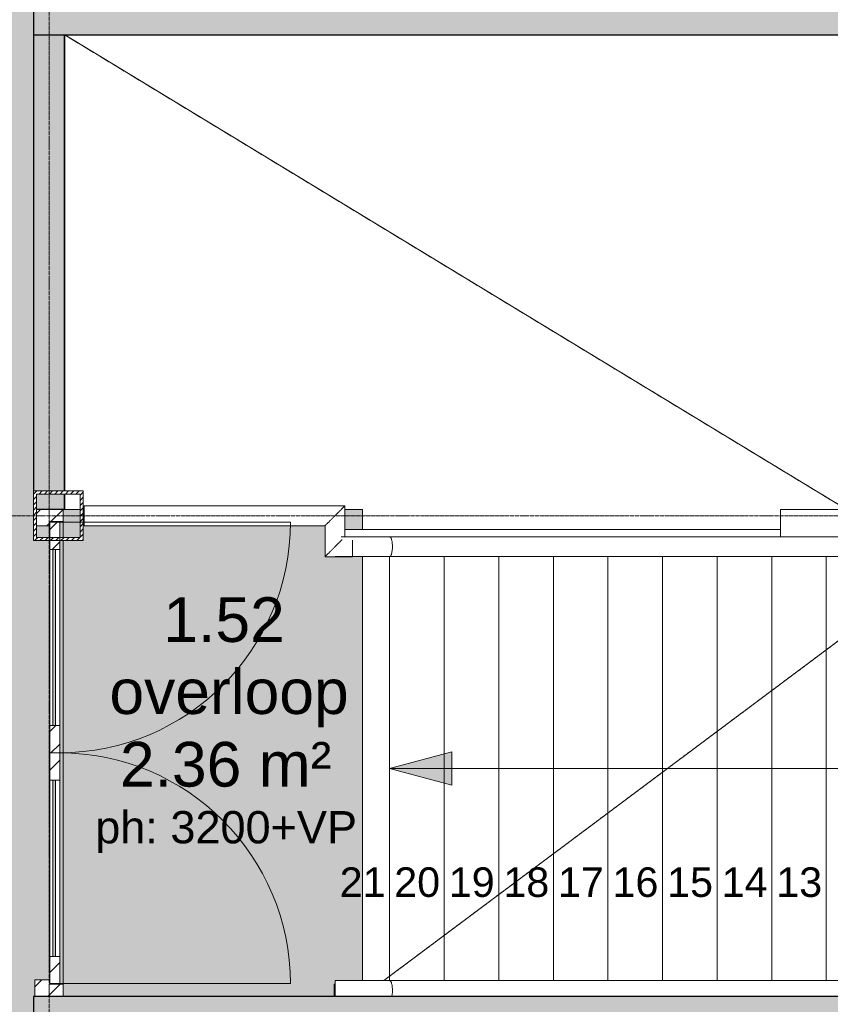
# Model space of a CAD drawing. Header units: millimetres. Extents: x -8912 to 113501, y 3237 to 48799.
# Tile 129 of 137: x 87696 to 90964, y 22131 to 26099. Entities that reach past the tile are written whole.
import ezdxf

# ---------------------------------------------------------------- set-up
doc = ezdxf.new("R2010")
doc.units = ezdxf.units.MM
for name, pattern in [('Hidden', [7.14375, 4.7625, -2.38125]), ('THO_hhidden', [2.5, 1.5, -1]), ('THO_stramienlijn', [20, 17, -1.5, 0, -1.5])]:
    doc.linetypes.add(name, pattern=pattern)
for name, color, linetype, lineweight in [('A-ANNO-DIMS', 7, 'Continuous', 13), ('A-ANNO-DIMS-100', 7, 'Continuous', 13), ('A-AREA-IDEN', 7, 'Continuous', 13), ('A-AREA-PATT', 7, 'Continuous', 13), ('A-DETL-GENF', 7, 'Continuous', 13), ('A-DOOR', 7, 'Continuous', 13), ('A-FLOR', 7, 'Continuous', 18), ('A-FLOR-HRAL', 7, 'Continuous', 13), ('A-GENM', 7, 'Continuous', 13), ('A-WALL', 7, 'Continuous', 25), ('A-WALL-PATT', 7, 'Continuous', 25), ('I-WALL', 7, 'Continuous', 18), ('S-COLS', 7, 'Continuous', 13), ('S-GRID', 7, 'Continuous', 13), ('S-STRS', 7, 'Continuous', 13), ('S-STRS-ANNO', 7, 'Continuous', 13)]:
    doc.layers.add(name, color=color, linetype=linetype, lineweight=lineweight)
doc.layers.add('A-DETL', color=7, linetype='Continuous', lineweight=13, true_color=0x00a600)
doc.layers.add('A-DETL-MBND', color=9, linetype='Continuous', lineweight=13, true_color=0x808080)
doc.styles.add('Arial', font='arial.ttf', dxfattribs={"height": 119.0625})
doc.styles.add('Arial_2', font='arial.ttf', dxfattribs={"height": 180})
doc.styles.add('Arial_5', font='arial.ttf', dxfattribs={"height": 130})
doc.dimstyles.new('THO_18_-_transparant_blue', dxfattribs={"dimscale": 304.8, "dimtxt": 0.602515, "dimasz": 1.312336, "dimexe": 0.656168, "dimexo": 0.0625, "dimgap": 0.147638, "dimtad": 1, "dimdec": 3, "dimlfac": 304.8, "dimrnd": 0.001, "dimdsep": 46, "dimtxsty": 'Arial_2', "dimblk1": 'DOTSMALL', "dimblk2": 'DOTSMALL', "dimsah": 1, "dimcen": 0.09, "dimdle": 0.656168, "dimadec": 1, "dimazin": 0, "dimtfac": 1, "dimtdec": 4, "dimtix": 1, "dimtmove": 0, "dimatfit": 3, "dimfxl": 0.002153, "dimfxlon": 1, "dimtvp": 1, "dimtolj": 1, "dimtzin": 0, "dimarcsym": 2})
pattern_1 = [(315, (-23144.5, 63756.636), (45.254834, 45.254834), [])]

# ---------------------------------------------------------------- blocks, each defined once
blk = doc.blocks.new('NLRS_32_DO_WPB_binnen deurkozijn hout_gen_tho - dubbele deur met glas-2297752-01 1e verdieping _plotview_')
at = {"layer": 'A-DOOR'}
h = blk.add_hatch(dxfattribs=at)
h.set_pattern_fill('FP_154', color=256, style=0, pattern_type=2)
h.set_pattern_definition(pattern_1)
h.paths.add_polyline_path([(-982, 0), (-932, 0), (-932, 54), (-915, 54), (-915, 114), (-982, 114)])
at = {"layer": 'A-GENM'}
h = blk.add_hatch(dxfattribs=at)
h.set_pattern_fill('FP_154', color=256, style=0, pattern_type=2)
h.set_pattern_definition(pattern_1)
h.paths.add_polyline_path([(915, 107), (915, 54), (932, 54), (932, 0), (982, 0), (982, 107), (917, 107)])
at = {"layer": 'A-DOOR'}
for p, q in [((-982, 114), (-915, 114)), ((-915, 114), (-915, 54)), ((915, 107), (915, 54)), ((-932, 54), (-932, 0)), ((-930, 54), (-932, 54)), ((930.4, 54), (932, 54)), ((932, 54), (932, 0)), ((-932, 0), (-982, 0)), ((932, 0), (982, 0))]:
    blk.add_line(p, q, dxfattribs=at)
blk = doc.blocks.new('NLRS_32_DO_UN_deur_gen_tho - deur met glasvlak_ linksdraaiend-2297763-01 1e verdieping _plotview_')
at = {"layer": 'A-GENM'}
h = blk.add_hatch(dxfattribs=at)
h.set_pattern_fill('FP_155', color=256, style=0, pattern_type=2)
h.set_pattern_definition([(315, (-23609.5, 63742.636), (45.254834, 45.254834), [])])
h.paths.add_polyline_path([(-465, 40), (-465, 0), (-355, 0), (-355, 40)])
h.paths.add_polyline_path([(355, 40), (355, 0), (390.5, 0), (390.5, 40)])
h.paths.add_polyline_path([(403, 17.5), (403, 0), (465, 0), (465, 40), (403, 40)])
at = {"layer": 'A-DETL-GENF'}
for p, q in [((-465, 40), (465, 40)), ((-465, 40), (-465, 0)), ((465, 40), (465, 0)), ((-465, 0), (465, 0)), ((465, 0), (465, -930))]:
    blk.add_line(p, q, dxfattribs=at)
blk.add_arc((465, 0), 930, 180, 270, dxfattribs=at)
at = {"layer": 'A-GENM', "lineweight": 18}
for p, q in [((-355, 40), (-465, 40)), ((-465, 40), (-465, 0)), ((-355, 0), (-355, 40)), ((390.5, 40), (355, 40)), ((355, 40), (355, 0)), ((465, 40), (403, 40)), ((465, 0), (465, 40)), ((-465, 0), (-355, 0)), ((355, 0), (390.5, 0)), ((403, 0), (465, 0))]:
    blk.add_line(p, q, dxfattribs=at)
at = {"layer": 'A-GENM'}
for p, q in [((-355, 40), (355, 40)), ((-197.9, 40), (-355, 40)), ((-355, 40), (224, 40)), ((-355, 0), (355, 0)), ((-197.9, 0), (-355, 0)), ((-355, 0), (224, 0))]:
    blk.add_line(p, q, dxfattribs=at)
blk = doc.blocks.new('NLRS_32_DO_UN_deur_gen_tho - deur met glasvlak_ rechtsdraaiend-2297769-01 1e verdieping _plotview_')
at = {"layer": 'A-GENM'}
h = blk.add_hatch(dxfattribs=at)
h.set_pattern_fill('FP_156', color=256, style=0, pattern_type=2)
h.set_pattern_definition([(315, (-22679.5, 63742.636), (45.254834, 45.254834), [])])
h.paths.add_polyline_path([(-465, 0), (-355, 0), (-355, 40), (-465, 40)])
h.paths.add_polyline_path([(355, 0), (465, 0), (465, 40), (355, 40)])
at = {"layer": 'A-DETL-GENF'}
for p, q in [((-465, 40), (465, 40)), ((-465, 40), (-465, 0)), ((465, 40), (465, 0)), ((-465, 0), (465, 0)), ((-465, 0), (-465, -930))]:
    blk.add_line(p, q, dxfattribs=at)
blk.add_arc((-465, 0), 930, 270, 0, dxfattribs=at)
at = {"layer": 'A-GENM', "lineweight": 18}
for p, q in [((-355, 40), (-465, 40)), ((-465, 40), (-465, 0)), ((-355, 0), (-355, 40)), ((465, 40), (355, 40)), ((355, 40), (355, 0)), ((465, 0), (465, 40)), ((-465, 0), (-355, 0)), ((355, 0), (465, 0))]:
    blk.add_line(p, q, dxfattribs=at)
at = {"layer": 'A-GENM'}
for p, q in [((-355, 40), (355, 40)), ((355, 40), (-224, 40)), ((355, 40), (-224, 40)), ((197.9, 40), (355, 40)), ((197.9, 40), (355, 40)), ((355, 0), (-355, 0)), ((355, 0), (-224, 0)), ((197.9, 0), (355, 0))]:
    blk.add_line(p, q, dxfattribs=at)
blk = doc.blocks.new('NLRS_32_DO_UN_glasvlakvulling_gen_tho - enkelglas-2297768-01 1e verdieping _plotview_')
at = {"layer": 'A-GENM', "true_color": 0xd7e6e6}
blk.add_hatch(color=254, dxfattribs=at).paths.add_polyline_path([(-355, 31), (355, 31), (355, 41), (-355, 41)])
at = {"layer": 'A-GENM', "lineweight": 18}
for p, q in [((355, 41), (-355, 41)), ((-355, 41), (-355, 31)), ((355, 31), (355, 41)), ((-355, 31), (355, 31))]:
    blk.add_line(p, q, dxfattribs=at)
blk = doc.blocks.new('NLRS_28_SCO_UN_koker_gen_bcb - K200_200_12_5-V181-01 1e verdieping _plotview_')
at = {"layer": 'S-COLS'}
h = blk.add_hatch(dxfattribs=at)
h.set_pattern_fill('FP_178', color=256, style=0, pattern_type=2)
h.set_pattern_definition([(315, (-24100, 63737.136), (21.213203, 21.213203), []), (315, (-24079, 63737.136), (21.213203, 21.213203), [])])
h.paths.add_polyline_path([(-100, -100), (100, -100), (100, 100), (-100, 100)])
h.paths.add_polyline_path([(-87.5, -87.5), (-87.5, 87.5), (87.5, 87.5), (87.5, -87.5), (-25.1, -87.5)])
at = {"layer": 'S-COLS', "lineweight": 18}
for p, q in [((100, 100), (-100, 100)), ((-100, 100), (-100, -100)), ((-87.5, -87.5), (-87.5, 87.5)), ((-87.5, 87.5), (87.5, 87.5)), ((87.5, 87.5), (87.5, -87.5)), ((100, -100), (100, 100)), ((-100, -100), (100, -100)), ((87.5, -87.5), (-87.5, -87.5))]:
    blk.add_line(p, q, dxfattribs=at)
blk = doc.blocks.new('Railing - 50x12mm-2354396-01 1e verdieping _plotview_')
at = {"layer": 'A-FLOR-HRAL'}
for p, q in [((-25, -6), (-25, -2)), ((-25, -6), (25, -6)), ((25, -2), (25, -6))]:
    blk.add_line(p, q, dxfattribs=at)
blk = doc.blocks.new('Railing - Railing-2373478-01 1e verdieping _plotview_')
at = {"extrusion": (0, 0, -1), "zscale": -1, "rotation": 89.9999999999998}
blk.add_blockref('Railing - 50x12mm-2354396-01 1e verdieping _plotview_', (-64854.76841, 22187.9), dxfattribs=at)
blk = doc.blocks.new('Top Rail Type - Top Rail_Internal_-2373492-01 1e verdieping _plotview_')
at = {"layer": 'A-FLOR-HRAL'}
for p, q in [((65072.8, 22227.3), (64852.8, 22227.3)), ((67272.8, 22227.3), (65072.8, 22227.3))]:
    blk.add_line(p, q, dxfattribs=at)
at = {"layer": 'A-FLOR-HRAL', "flags": 128}
for points in [[(64852.8, 22187.3), (64852.8, 22196.2), (64852.8, 22204.6), (64852.8, 22212.2), (64852.8, 22218.6), (64852.8, 22223.3), (64852.8, 22226.3), (64852.8, 22227.3)], [(64852.8, 22162.5), (64852.8, 22169.9), (64852.8, 22178.4), (64852.8, 22187.3)]]:
    blk.add_lwpolyline(points, dxfattribs=at)
at = {"layer": 'A-FLOR-HRAL'}
for points, knots in [([(65072.8, 22227.3), (65073.6, 22227.3), (65075.3, 22226.6), (65077.7, 22223.6), (65079.8, 22218.8), (65081.9, 22211.4), (65083.5, 22200.8), (65083.9, 22191.8), (65083.9, 22187.3)], [0, 0, 0, 0, 0.142857, 0.285714, 0.428571, 0.571429, 0.785714, 1, 1, 1, 1]), ([(65083.9, 22187.3), (65083.9, 22181.3), (65083.4, 22172.4), (65082, 22164.8), (65081.5, 22162.5)], [0, 0, 0, 0, 0.2857143, 0.4257681, 0.4257681, 0.4257681, 0.4257681])]:
    blk.add_open_spline(points, degree=3, knots=knots, dxfattribs=at)
blk = doc.blocks.new('Top Rail Type - Top Rail_Internal_-V204-01 1e verdieping _plotview_')
at = {"layer": 'A-FLOR-HRAL'}
for p, q in [((65072.8, 22227.3), (64852.8, 22227.3)), ((67492.8, 22227.3), (65072.8, 22227.3))]:
    blk.add_line(p, q, dxfattribs=at)
blk = doc.blocks.new('Top Rail Type - Top Rail_Internal_-2373506-01 1e verdieping _plotview_')
at = {"layer": 'A-FLOR-HRAL'}
for p, q in [((65072.8, 24015.2), (64876.9, 24015.2)), ((67272.8, 24015.2), (65072.8, 24015.2)), ((64852.8, 23935.2), (65072.8, 23935.2)), ((65072.8, 23935.2), (67272.8, 23935.2))]:
    blk.add_line(p, q, dxfattribs=at)
for points, knots in [([(65072.8, 24015.2), (65073.6, 24015.2), (65075.3, 24014.5), (65077.7, 24011.6), (65079.8, 24006.7), (65081.9, 23999.3), (65083.5, 23988.7), (65083.9, 23979.7), (65083.9, 23975.2)], [0, 0, 0, 0, 0.142857, 0.285714, 0.428571, 0.571429, 0.785714, 1, 1, 1, 1]), ([(65083.9, 23975.2), (65083.9, 23969.2), (65083.2, 23957.3), (65080.6, 23945.9), (65078.5, 23940.7), (65077.3, 23938.7), (65075.6, 23936.2), (65074, 23935.2), (65072.8, 23935.2)], [0, 0, 0, 0, 0.285714, 0.571429, 0.678571, 0.732143, 0.785714, 1, 1, 1, 1])]:
    blk.add_open_spline(points, degree=3, knots=knots, dxfattribs=at)
blk = doc.blocks.new('Top Rail Type - Top Rail_Internal_-V205-01 1e verdieping _plotview_')
at = {"layer": 'A-FLOR-HRAL'}
for p, q in [((65072.8, 24015.2), (64892.2, 24015.2)), ((67492.8, 24015.2), (65072.8, 24015.2)), ((65072.8, 23935.2), (64922.8, 23935.2)), ((67492.8, 23935.2), (65072.8, 23935.2))]:
    blk.add_line(p, q, dxfattribs=at)
blk = doc.blocks.new('NLRS_33_GM_WPB_vloeropening schacht rechthoek met ronding_gen_tho - 5024x3875-V206-01 1e verdieping _plotview_')
at = {"layer": 'A-GENM', "linetype": 'THO_hhidden'}
for p, q in [((0, 0), (3875, 6387)), ((1962.5, 6387), (2025, 6387)), ((2037.5, 6387), (3875, 6387)), ((64.8, 5100.3), (3875, 0))]:
    blk.add_line(p, q, dxfattribs=at)
at = {"layer": 'A-GENM'}
for p, q in [((0, 0), (3875, 6387)), ((1962.5, 6387), (2025, 6387)), ((2037.5, 6387), (3875, 6387)), ((3875, 0), (64.8, 5100.3))]:
    blk.add_line(p, q, dxfattribs=at)
blk = doc.blocks.new('Railing - 50x12mm-V216-01 1e verdieping _plotview_')
at = {"layer": 'A-FLOR-HRAL'}
for p, q in [((-25, 2), (-25, 6)), ((25, 6), (25, 2))]:
    blk.add_line(p, q, dxfattribs=at)
blk = doc.blocks.new('Railing - Railing-2414592-01 1e verdieping _plotview_')
at = {"rotation": 90}
blk.add_blockref('Railing - 50x12mm-V216-01 1e verdieping _plotview_', (63843.135701, 24100), dxfattribs=at)
blk = doc.blocks.new('Top Rail Type - Top Rail_Internal_-2414595-01 1e verdieping _plotview_')
at = {"layer": 'A-FLOR-HRAL'}
for p, q in [((64892.2, 24139.4), (63841.1, 24139.4)), ((64892.2, 24014.6), (64892.2, 24139.4)), ((63841.1, 24059.4), (64812.2, 24059.4)), ((64812.2, 24059.4), (64812.2, 23934.6)), ((64922.8, 24014.6), (64892.2, 24014.6)), ((64812.2, 23934.6), (64922.8, 23934.6))]:
    blk.add_line(p, q, dxfattribs=at)
at = {"layer": 'A-FLOR-HRAL', "flags": 128}
for points in [[(63841.1, 24059.4), (63841.1, 24060.3), (63841.1, 24062.8), (63841.1, 24067), (63841.1, 24072.6), (63841.1, 24079.4), (63841.1, 24087), (63841.1, 24095.2), (63841.1, 24103.6), (63841.1, 24111.8), (63841.1, 24119.4), (63841.1, 24126.2), (63841.1, 24131.8), (63841.1, 24135.9), (63841.1, 24138.5), (63841.1, 24139.4)], [(64922.8, 24001.4), (64922.8, 23994.6), (64922.8, 23987), (64922.8, 23978.8), (64922.8, 23970.4), (64922.8, 23962.2), (64922.8, 23954.6), (64922.8, 23947.8), (64922.8, 23942.2), (64922.8, 23938.1), (64922.8, 23935.5), (64922.8, 23934.6)]]:
    blk.add_lwpolyline(points, dxfattribs=at)
at = {"layer": 'A-FLOR-HRAL'}
for points, knots in [([(64812.2, 24059.4), (64812.2, 24059.4), (64812.7, 24060), (64815.4, 24062.6), (64818.9, 24066.1), (64822.4, 24069.6), (64825.3, 24072.6), (64828.6, 24075.8), (64832.1, 24079.4), (64835.9, 24083.1), (64839.8, 24087), (64843.8, 24091.1), (64848, 24095.2), (64852.2, 24099.4), (64856.3, 24103.6), (64860.5, 24107.7), (64864.5, 24111.8), (64868.5, 24115.7), (64872.2, 24119.4), (64875.7, 24122.9), (64879, 24126.2), (64881.9, 24129.2), (64885.5, 24132.7), (64889, 24136.2), (64891.6, 24138.8), (64892.2, 24139.4), (64892.2, 24139.4)], [0, 0, 0, 0, 0.066667, 0.133333, 0.2, 0.233333, 0.266667, 0.3, 0.333333, 0.366667, 0.4, 0.433333, 0.466667, 0.5, 0.533333, 0.566667, 0.6, 0.633333, 0.666667, 0.7, 0.733333, 0.766667, 0.8, 0.866667, 0.933333, 1, 1, 1, 1]), ([(64877.2, 23999.6), (64877.8, 24000.2), (64879.1, 24001.5), (64880.3, 24002.8), (64881, 24003.4)], [0.71532433, 0.71532433, 0.71532433, 0.71532433, 0.73333333, 0.75625822, 0.75625822, 0.75625822, 0.75625822]), ([(64812.2, 23934.6), (64812.2, 23934.6), (64812.7, 23935.2), (64815.3, 23937.8), (64818.9, 23941.3), (64822.4, 23944.8), (64825.3, 23947.8), (64828.6, 23951), (64832.1, 23954.6), (64835.9, 23958.3), (64839.8, 23962.2), (64843.8, 23966.3), (64848, 23970.4), (64852.2, 23974.6), (64856.3, 23978.8), (64860.5, 23982.9), (64864.5, 23987), (64868.5, 23990.9), (64872.2, 23994.6), (64875, 23997.5), (64876.6, 23999), (64877, 23999.5)], [0, 0, 0, 0, 0.0666667, 0.1333333, 0.2, 0.2333333, 0.2666667, 0.3, 0.3333333, 0.3666667, 0.4, 0.4333333, 0.4666667, 0.5, 0.5333333, 0.5666667, 0.6, 0.6333333, 0.6666667, 0.7, 0.7134478, 0.7134478, 0.7134478, 0.7134478])]:
    blk.add_open_spline(points, degree=3, knots=knots, dxfattribs=at)
blk = doc.blocks.new('Top Rail Type - Top Rail_Internal_-V217-01 1e verdieping _plotview_')
at = {"layer": 'A-FLOR-HRAL'}
for p, q in [((63841.1, 24139.4), (64892.2, 24139.4)), ((64892.2, 24139.4), (64892.2, 24014.6)), ((63841.1, 24059.4), (64812.2, 24059.4)), ((64812.2, 24059.4), (64812.2, 23934.6)), ((64812.2, 23934.6), (64922.8, 23934.6))]:
    blk.add_line(p, q, dxfattribs=at)
blk = doc.blocks.new('DIMBLOCK71-01 1e verdieping _plotview_')
at = {"layer": 'A-ANNO-DIMS-100', "true_color": 0x0000ff}
h = blk.add_hatch(color=5, dxfattribs=at)
edge = h.paths.add_edge_path()
edge.add_arc((88894, 39010.4), 50, 0, 360)
h = blk.add_hatch(color=5, dxfattribs=at)
edge = h.paths.add_edge_path()
edge.add_arc((93631.3, 35623.9), 50, 0, 360)
at = {"layer": 'A-ANNO-DIMS-100', "color": 5, "true_color": 0x0000ff}
for p, q in [((88894, 39010.4), (88979.8, 39191.1)), ((88894, 39010.4), (88808.2, 38829.8)), ((93631.3, 35623.9), (93774.5, 35763.5)), ((93631.3, 35623.9), (93488.1, 35484.3)), ((93631.3, 35623.9), (93631.3, 35623.9))]:
    blk.add_line(p, q, dxfattribs=at)
for centre in [(88894, 39010.4), (93631.3, 35623.9)]:
    blk.add_circle(centre, 50, dxfattribs=at)
for start, end in [(43.58575, 65.29425), (44.28, 64.60001)]:
    blk.add_arc((81814, 24100), 16506, start, end, dxfattribs=at)
at = {"layer": 'A-ANNO-DIMS-100', "color": 0, "insert": (91336.2, 37925.3), "char_height": 180, "width": 705.203, "attachment_point": 1, "rotation": 324.44, "line_spacing_factor": 0.941778, "style": 'Arial_2'}
blk.add_mtext('20.3°', dxfattribs=at)
blk = doc.blocks.new('_DotSmall')
at = {"color": 0, "linetype": 'ByBlock', "const_width": 0.5}
blk.add_lwpolyline([(-0.0625, 0, 1), (0.0625, 0, 1)], format="xyb", close=True, dxfattribs=at)
blk = doc.blocks.new('DIMBLOCK72-01 1e verdieping _plotview_')
at = {"layer": 'A-ANNO-DIMS-100', "true_color": 0x0000ff}
h = blk.add_hatch(color=5, dxfattribs=at)
edge = h.paths.add_edge_path()
edge.add_arc((93622.2, 35615.1), 50, 0, 360)
h = blk.add_hatch(color=5, dxfattribs=at)
edge = h.paths.add_edge_path()
edge.add_arc((96886.1, 30797.9), 50, 0, 360)
at = {"layer": 'A-ANNO-DIMS-100', "color": 5, "true_color": 0x0000ff}
for p, q in [((93622.2, 35615.1), (93765.4, 35754.7)), ((93622.2, 35615.1), (93479, 35475.4)), ((96886.1, 30797.9), (97068.9, 30879.1)), ((96886.1, 30797.9), (96703.3, 30716.7)), ((96886.1, 30797.9), (96886.1, 30797.9))]:
    blk.add_line(p, q, dxfattribs=at)
for centre in [(93622.2, 35615.1), (96886.1, 30797.9)]:
    blk.add_circle(centre, 50, dxfattribs=at)
for start, end in [(23.26524, 44.97477), (23.96001, 44.28)]:
    blk.add_arc((81814, 24100), 16493.3, start, end, dxfattribs=at)
at = {"layer": 'A-ANNO-DIMS-100', "color": 0, "insert": (95534.2, 33751.1), "char_height": 180, "width": 705.203, "attachment_point": 1, "rotation": 304.12, "line_spacing_factor": 0.941778, "style": 'Arial_2'}
blk.add_mtext('20.3°', dxfattribs=at)
blk = doc.blocks.new('DIMBLOCK73-01 1e verdieping _plotview_')
at = {"layer": 'A-ANNO-DIMS-100', "true_color": 0x0000ff}
h = blk.add_hatch(color=5, dxfattribs=at)
edge = h.paths.add_edge_path()
edge.add_arc((96882.7, 30796.4), 50, 0, 360)
h = blk.add_hatch(color=5, dxfattribs=at)
edge = h.paths.add_edge_path()
edge.add_arc((98303.6, 24100), 50, 0, 360)
at = {"layer": 'A-ANNO-DIMS-100', "color": 5, "true_color": 0x0000ff}
for p, q in [((96882.7, 30796.4), (97065.5, 30877.6)), ((96882.7, 30796.4), (96699.9, 30715.2)), ((98303.6, 24100), (98103.6, 24100)), ((98303.6, 24100), (98303.6, 24100)), ((98303.6, 24100), (98503.6, 24100))]:
    blk.add_line(p, q, dxfattribs=at)
for centre in [(96882.7, 30796.4), (98303.6, 24100)]:
    blk.add_circle(centre, 50, dxfattribs=at)
for start, end in [(359.30507, 24.65494), (360, 23.96001)]:
    blk.add_arc((81814, 24100), 16489.6, start, end, dxfattribs=at)
at = {"layer": 'A-ANNO-DIMS-100', "color": 0, "insert": (98156.1, 27868), "char_height": 180, "width": 705.203, "attachment_point": 1, "rotation": 281.98, "line_spacing_factor": 0.941778, "style": 'Arial_2'}
blk.add_mtext('24.0°', dxfattribs=at)
blk = doc.blocks.new('DIMBLOCK74-01 1e verdieping _plotview_')
at = {"layer": 'A-ANNO-DIMS-100', "true_color": 0x0000ff}
h = blk.add_hatch(color=5, dxfattribs=at)
edge = h.paths.add_edge_path()
edge.add_arc((98302.7, 24100), 50, 0, 360)
h = blk.add_hatch(color=5, dxfattribs=at)
edge = h.paths.add_edge_path()
edge.add_arc((96881.8, 17404), 50, 0, 360)
at = {"layer": 'A-ANNO-DIMS-100', "color": 5, "true_color": 0x0000ff}
for p, q in [((98302.7, 24100), (98102.7, 24100)), ((98302.7, 24100), (98502.7, 24100)), ((96881.8, 17404), (96699.1, 17485.2)), ((96881.8, 17404), (96881.8, 17404)), ((96881.8, 17404), (97064.6, 17322.8))]:
    blk.add_line(p, q, dxfattribs=at)
for centre in [(98302.7, 24100), (96881.8, 17404)]:
    blk.add_circle(centre, 50, dxfattribs=at)
for start, end in [(335.34503, 0.69497), (336.04, 0)]:
    blk.add_arc((81814, 24100), 16488.7, start, end, dxfattribs=at)
at = {"layer": 'A-ANNO-DIMS-100', "color": 0, "insert": (97610, 20447.9), "char_height": 180, "width": 705.203, "attachment_point": 1, "rotation": 78.02, "line_spacing_factor": 0.941778, "style": 'Arial_2'}
blk.add_mtext('24.0°', dxfattribs=at)
blk = doc.blocks.new('DIMBLOCK75-01 1e verdieping _plotview_')
at = {"layer": 'A-ANNO-DIMS-100', "true_color": 0x0000ff}
h = blk.add_hatch(color=5, dxfattribs=at)
edge = h.paths.add_edge_path()
edge.add_arc((96882.4, 17403.7), 50, 0, 360)
h = blk.add_hatch(color=5, dxfattribs=at)
edge = h.paths.add_edge_path()
edge.add_arc((93619.3, 12587.8), 50, 0, 360)
at = {"layer": 'A-ANNO-DIMS-100', "color": 5, "true_color": 0x0000ff}
for p, q in [((96882.4, 17403.7), (96699.6, 17485)), ((96882.4, 17403.7), (97065.1, 17322.5)), ((93619.3, 12587.8), (93476.1, 12727.4)), ((93619.3, 12587.8), (93619.3, 12587.8)), ((93619.3, 12587.8), (93762.5, 12448.2))]:
    blk.add_line(p, q, dxfattribs=at)
for centre in [(96882.4, 17403.7), (93619.3, 12587.8)]:
    blk.add_circle(centre, 50, dxfattribs=at)
for start, end in [(315.02505, 336.73495), (315.72, 336.04)]:
    blk.add_arc((81814, 24100), 16489.2, start, end, dxfattribs=at)
at = {"layer": 'A-ANNO-DIMS-100', "color": 0, "insert": (95069.4, 14763.8), "char_height": 180, "width": 705.203, "attachment_point": 1, "rotation": 55.88, "line_spacing_factor": 0.941778, "style": 'Arial_2'}
blk.add_mtext('20.3°', dxfattribs=at)
blk = doc.blocks.new('DIMBLOCK76-01 1e verdieping _plotview_')
at = {"layer": 'A-ANNO-DIMS-100', "true_color": 0x0000ff}
h = blk.add_hatch(color=5, dxfattribs=at)
edge = h.paths.add_edge_path()
edge.add_arc((93619.8, 12587.3), 50, 0, 360)
h = blk.add_hatch(color=5, dxfattribs=at)
edge = h.paths.add_edge_path()
edge.add_arc((88887.1, 9204.1), 50, 0, 360)
at = {"layer": 'A-ANNO-DIMS-100', "color": 5, "true_color": 0x0000ff}
for p, q in [((93619.8, 12587.3), (93476.6, 12726.9)), ((93619.8, 12587.3), (93763, 12447.7)), ((88887.1, 9204.1), (88801.4, 9384.7)), ((88887.1, 9204.1), (88887.1, 9204.1)), ((88887.1, 9204.1), (88972.9, 9023.4))]:
    blk.add_line(p, q, dxfattribs=at)
for centre in [(93619.8, 12587.3), (88887.1, 9204.1)]:
    blk.add_circle(centre, 50, dxfattribs=at)
for start, end in [(294.70508, 316.41492), (295.4, 315.72)]:
    blk.add_arc((81814, 24100), 16489.9, start, end, dxfattribs=at)
at = {"layer": 'A-ANNO-DIMS-100', "color": 0, "insert": (91002.7, 10741.2), "char_height": 180, "width": 705.203, "attachment_point": 1, "rotation": 35.56, "line_spacing_factor": 0.941778, "style": 'Arial_2'}
blk.add_mtext('20.3°', dxfattribs=at)
blk = doc.blocks.new('DIMBLOCK77-01 1e verdieping _plotview_')
at = {"layer": 'A-ANNO-DIMS-100', "true_color": 0x0000ff}
h = blk.add_hatch(color=5, dxfattribs=at)
edge = h.paths.add_edge_path()
edge.add_arc((88886.9, 9204.5), 50, 0, 360)
h = blk.add_hatch(color=5, dxfattribs=at)
edge = h.paths.add_edge_path()
edge.add_arc((81814, 7610.6), 50, 0, 360)
at = {"layer": 'A-ANNO-DIMS-100', "color": 5, "true_color": 0x0000ff}
for p, q in [((88886.9, 9204.5), (88801.1, 9385.2)), ((88886.9, 9204.5), (88972.7, 9023.8)), ((81814, 7610.6), (81814, 7810.6)), ((81814, 7610.6), (81814, 7610.6)), ((81814, 7610.6), (81814, 7410.6))]:
    blk.add_line(p, q, dxfattribs=at)
for centre in [(88886.9, 9204.5), (81814, 7610.6)]:
    blk.add_circle(centre, 50, dxfattribs=at)
for start, end in [(269.30506, 296.09494), (270, 295.4)]:
    blk.add_arc((81814, 24100), 16489.4, start, end, dxfattribs=at)
at = {"layer": 'A-ANNO-DIMS-100', "color": 0, "insert": (85091.3, 8221.3), "char_height": 180, "width": 705.203, "attachment_point": 1, "rotation": 12.7, "line_spacing_factor": 0.941778, "style": 'Arial_2'}
blk.add_mtext('25.4°', dxfattribs=at)
blk = doc.blocks.new('DIMBLOCK78-01 1e verdieping _plotview_')
at = {"layer": 'A-ANNO-DIMS-100', "true_color": 0x0000ff}
h = blk.add_hatch(color=5, dxfattribs=at)
edge = h.paths.add_edge_path()
edge.add_arc((81814, 40607.8), 50, 0, 360)
h = blk.add_hatch(color=5, dxfattribs=at)
edge = h.paths.add_edge_path()
edge.add_arc((88894.8, 39012.1), 50, 0, 360)
at = {"layer": 'A-ANNO-DIMS-100', "color": 5, "true_color": 0x0000ff}
for p, q in [((81814, 40607.8), (81814, 40807.8)), ((81814, 40607.8), (81814, 40407.8)), ((88894.8, 39012.1), (88980.6, 39192.7)), ((88894.8, 39012.1), (88809, 38831.4)), ((88894.8, 39012.1), (88894.8, 39012.1))]:
    blk.add_line(p, q, dxfattribs=at)
for centre in [(81814, 40607.8), (88894.8, 39012.1)]:
    blk.add_circle(centre, 50, dxfattribs=at)
for start, end in [(63.90584, 90.69417), (64.60001, 90)]:
    blk.add_arc((81814, 24100), 16507.8, start, end, dxfattribs=at)
at = {"layer": 'A-ANNO-DIMS-100', "color": 0, "insert": (85217.8, 40540.4), "char_height": 180, "width": 705.203, "attachment_point": 1, "rotation": 347.3, "line_spacing_factor": 0.941778, "style": 'Arial_2'}
blk.add_mtext('25.4°', dxfattribs=at)

msp = doc.modelspace()

# ---------------------------------------------------------------- hatches: boundary and pattern name
at = {"layer": 'A-AREA-PATT', "true_color": 0xeefae6}
h = msp.add_hatch(color=7, dxfattribs=at)
h.paths.add_polyline_path([(73514.0353158, 18100), (73714.0353158, 18100), (73714.0353158, 18162.5), (79314.0353158, 18162.5), (79314.0353158, 18200.0112251), (79514.0353158, 18200.0112251), (79514.0353158, 18162.5), (81714.0353158, 18162.5), (81714.0353158, 18200.0112251), (81914.0353158, 18200.0112251), (81914.0353158, 18162.5), (84556.7321504, 18162.5), (84700.7626239, 18230.887312), (87684.9427549, 21389.1865315), (87751.5353158, 21539.0286802), (87751.6162387, 22162.5), (87757.0353158, 22162.5), (87757.0353158, 22229.5), (87814.0353158, 22229.5), (87814.0353158, 24000), (87751.5353158, 24000), (87751.5353158, 26658.8714484), (87680.708471, 26816.8174087), (84696.8575641, 29973.2511146), (84561.5489065, 30037.5), (81914.0353158, 30037.5), (81914.0353158, 30000.0112251), (81714.0353158, 30000.0112251), (81714.0353158, 30037.5), (79514.0353158, 30037.5), (79514.0353158, 30000.0209407), (79314.0353158, 30000.0209407), (79314.0353158, 30037.5), (75876.5353158, 30037.5), (75876.5353158, 29233.9999392), (75871.0353158, 29233.9999392), (75871.0353158, 29183.9999392), (75817.0353158, 29183.9999392), (75817.0353158, 29181.9999392), (75857.0353158, 29181.9999392), (75857.0353158, 28251.9999392), (75817.0353158, 28251.9999392), (75817.0353158, 28249.9999392), (75871.0353158, 28249.9999392), (75871.0353158, 28200.0209407), (75914.0353158, 28199.9999392), (75914.0353158, 28162.5), (79314.0353158, 28162.5), (79314.0353158, 28200.0209407), (79514.0353158, 28200.0209407), (79514.0353158, 28000.0209407), (79476.5353158, 28000.0209407), (79476.5736293, 26100), (81714.0353158, 26100), (81715.1521893, 24171.8674079), (81744.0786825, 24199.8713613), (81777.2660436, 24216.4339391), (81816.351751, 24221.8968147), (81851.8318444, 24216.2773199), (81888.5001183, 24196.324134), (81913.9152173, 24169.9864951), (81930.4777951, 24136.799134), (81936.3045168, 24100.0106608), (81930.3211759, 24062.2333333), (81910.36799, 24025.5650594), (81884.0303511, 24000.1499603), (81850.84299, 23983.5873826), (81814.0122344, 23977.7673577), (81776.2771893, 23983.7440017), (81739.6089154, 24003.6971876), (81714.0353158, 24028.1539137), (81714.0353158, 22100), (79476.5353158, 22100), (79476.5353158, 20200.0321658), (79514.0353158, 20200.0321658), (79514.0353158, 20000.0321658), (79314.0353158, 20000.0321658), (79314.0353158, 20037.5), (75914.0353158, 20037.5), (75914.0353158, 20000.0321658), (75714.0353158, 20000.0321658), (75714.0353158, 20037.5), (72314.0353158, 20037.5), (72314.0353158, 20000.0321658), (72114.0353158, 20000.0321658), (72114.0353158, 20037.5), (68714.0353158, 20037.5), (68714.0353158, 20000.0321658), (68671.0353158, 20000.0111644), (68671.0353158, 19950.0111644), (68617.0353158, 19950.0111644), (68617.0353158, 19948.0111644), (68657.0353158, 19948.0111644), (68657.0353158, 19018.0111644), (68617.0353158, 19018.0111644), (68617.0353158, 19016.0111644), (68671.0353158, 19016.0111644), (68671.0353158, 18966.0111644), (68676.5353158, 18966.0111644), (68676.5353158, 18162.5), (69492.5353158, 18162.5), (69492.5353158, 18157), (69559.5353158, 18157), (69559.5353158, 18100), (70459.5353158, 18100), (70459.5353158, 18157), (70526.5353158, 18157), (70526.5353158, 18162.5), (71041.5353158, 18162.5), (71041.5353158, 18164), (71776.5353158, 18164), (71776.5353158, 18162.5), (72314.0353158, 18162.5), (72314.0353158, 18100), (73001.0322766, 18100)])
h.paths.add_polyline_path([(81726.5353158, 18162.5), (81901.5353158, 18162.5), (81901.5353158, 18187.5112251), (81726.5353158, 18187.5112251)])
h.paths.add_polyline_path([(79373.4103158, 18162.5), (79501.5353158, 18162.5), (79501.5353158, 18187.5112251), (79326.5353158, 18187.5112251), (79326.5353158, 18162.5)])
h.paths.add_polyline_path([(71706.3404525, 18169), (71703.6771263, 18171.5), (71707.369833, 18170.0750321)])
h.paths.add_polyline_path([(71125.7164249, 18166.5), (71116.1036467, 18167.5448705), (71109.5864211, 18169), (71114.8703833, 18171.0798247), (71116.1036467, 18170.126292), (71121.4840599, 18170.8048714), (71134.1811549, 18171.5), (71700.046864, 18170.4337606), (71706.3404525, 18169), (71700.046864, 18167.0885316), (71696.5865717, 18167.6502384), (71687.6538946, 18167.1959378), (71686.2495773, 18167.3117748), (71680.5549835, 18166.5), (71126.4313755, 18166.5)])
h.paths.add_polyline_path([(71624.0353158, 18284), (71553.3246377, 18354.7106781), (71574.0353158, 18370.6025404), (71598.1534113, 18380.5925826), (71624.0353158, 18384), (71649.9172203, 18380.5925826), (71674.0353158, 18370.6025404), (71694.7459939, 18354.7106781), (71649.9172203, 18309.8819045)])
h.paths.add_polyline_path([(71624.0353158, 18184), (71598.1534113, 18187.4074174), (71574.0353158, 18197.3974596), (71553.3246377, 18213.2893219), (71624.0353158, 18284), (71694.7459939, 18213.2893219), (71670.4180163, 18195.8991251), (71649.9172203, 18187.4074174)])
h.paths.add_polyline_path([(71172.2403966, 18234), (71085.6378562, 18284), (71172.2403966, 18334), (71172.2403966, 18284)])
h.paths.add_polyline_path([(68617.0353158, 19033.0111644), (68617.0353158, 19933.0111644), (68614.0353158, 19933.0111644), (68614.0353158, 19033.0111644)])
h.paths.add_polyline_path([(79414.0353158, 20012.5321658), (79501.5353158, 20012.5321658), (79501.5353158, 20187.5321658), (79476.5353158, 20187.5321658), (79476.5353158, 20037.5), (79326.5353158, 20037.5), (79326.5353158, 20012.5321658), (79412.9932853, 20012.5321658)])
h.paths.add_polyline_path([(75726.5353158, 20012.5321658), (75901.5353158, 20012.5321658), (75901.5353158, 20037.5), (75726.5353158, 20037.5)])
h.paths.add_polyline_path([(72301.5353158, 20012.5321658), (72301.5353158, 20037.5), (72126.5353158, 20037.5), (72126.5353158, 20012.5321658), (72214.0353158, 20012.5321658)])
h.paths.add_polyline_path([(68676.5359307, 20012.5321658), (68701.5353158, 20012.5321658), (68701.5353158, 20037.5), (68676.5359307, 20037.5)])
h.paths.add_polyline_path([(87709.713048, 21414.1437915), (87751.5353158, 21458.3887894), (87751.5353158, 21508.2494752), (87718.3263443, 21433.5248576)])
h.paths.add_polyline_path([(81814.0545168, 23980.9606608), (81851.8318444, 23987.291229), (81885.9112639, 24005.5781005), (81910.36799, 24030.0348265), (81927.2777951, 24063.2221876), (81933.1045168, 24100.0106608), (81926.7739486, 24137.7879884), (81908.4870772, 24171.8674079), (81884.0303511, 24196.324134), (81850.84299, 24213.2339391), (81814.0122344, 24219.053964), (81776.2771893, 24212.7300926), (81742.1977697, 24194.4432212), (81717.7410436, 24169.9864951), (81714.0353158, 24162.7135947), (81715.1521893, 24035.1157394), (81719.6219565, 24028.1539137), (81744.0786825, 24003.6971876), (81777.2660436, 23986.7873826), (81814.0122344, 23980.9673577)])
h.paths.add_polyline_path([(87764.0353158, 24012.5), (87814.0353158, 24012.5), (87814.0353158, 24059.5), (87764.0353158, 24059.5)])
h.paths.add_polyline_path([(87751.5353158, 26689.6529157), (87751.5353158, 26741.8940136), (87707.7269938, 26788.2361629), (87741.6473618, 26711.9040902)])
h.paths.add_polyline_path([(79487.7767955, 28012.5209407), (79501.5353158, 28012.5209407), (79501.5353158, 28187.5209407), (79326.5353158, 28187.5209407), (79326.5353158, 28162.5), (79476.5353158, 28162.5), (79476.5353158, 28012.5209407)])
h.paths.add_polyline_path([(75901.5353158, 28162.5), (75901.5353158, 28187.5209407), (75876.5353158, 28187.5209407), (75876.5353158, 28162.5)])
h.paths.add_polyline_path([(75817.0353158, 28266.9999392), (75817.0353158, 29166.9999392), (75814.0353158, 29166.9999392), (75814.0353158, 28266.9999392)])
h.paths.add_polyline_path([(81901.5353158, 30012.5112251), (81901.5353158, 30037.5), (81726.5353158, 30037.5), (81726.5353158, 30012.5112251)])
h.paths.add_polyline_path([(79326.5353158, 30012.5209407), (79501.5353158, 30012.5209407), (79501.5353158, 30037.5), (79326.5353158, 30037.5)])
h = msp.add_hatch(color=7, dxfattribs=at)
h.paths.add_polyline_path([(87871.0353158, 22162.5), (88963.1680248, 22162.9), (88963.1680248, 22212.9), (88967.1680248, 22212.9), (88967.1680248, 22227.2907652), (89077.1680248, 22227.2907652), (89077.1680248, 23935.2092348), (88926.55879, 23935.474096), (88926.55879, 24059.3907652), (87955.5353158, 24060.2648611), (87955.5353158, 24075), (87951.5353158, 24074.9237899), (87951.5353158, 24000), (87857.0353158, 24000), (87857.0353158, 22214.5), (87817.0353158, 22214.5), (87817.0353158, 22212.5), (87871.0353158, 22212.5), (87871.0353158, 22162.5719881)])
h.paths.add_polyline_path([(87814.0353158, 22229.5), (87817.0353158, 22229.5), (87817.0353158, 24000), (87814.0353158, 24000), (87814.0353158, 22316.9369229)])
h.paths.add_polyline_path([(87871.0353158, 24012.5), (87939.0353158, 24012.5), (87939.0353158, 24125), (87871.0353158, 24125), (87871.0353158, 24076.5), (87817.0353158, 24076.5), (87817.0353158, 24074.5), (87857.0353158, 24074.5), (87857.0353158, 24012.5)])
h.paths.add_polyline_path([(87814.0353158, 24012.5), (87817.0353158, 24012.5), (87817.0353158, 24059.5), (87814.0353158, 24059.5)])
h.paths.add_polyline_path([(89077.1680248, 24045), (89077.1680248, 24125), (89006.55879, 24125), (89006.55879, 24045)])
at = {"layer": 'A-WALL-PATT', "lineweight": 18, "true_color": 0xafafaf}
h = msp.add_hatch(color=253, dxfattribs=at)
h.paths.add_polyline_path([(87751.5353158, 26037.5), (87876.5353158, 26037.5), (87876.5353158, 26684.6966018), (87762.5651531, 26634.0506581), (87751.5353158, 26658.8714484), (87751.5353158, 26162.5)])
h.paths.add_polyline_path([(87768.9119687, 26650.5496863), (87876.5353158, 26698.3752386), (87876.5353158, 26791.6249599), (87811.1312272, 26860.8119522), (87751.5353158, 26834.3287824), (87751.5353158, 26689.6529157), (87762.5651531, 26664.8321255)])
h.paths.add_polyline_path([(87751.5353158, 26848.0074192), (87802.0255997, 26870.4442396), (87751.5353158, 26923.8548285), (87751.5353158, 26898.0351093)])
for points in [[(93625.553311, 26037.5), (94264.1666329, 26037.5), (94244.070155, 26162.5), (87876.5353158, 26162.5), (87876.5353158, 26037.5), (92960.2461808, 26037.5)], [(87876.5353158, 22037.5), (94244.0747322, 22037.5), (94264.1709259, 22162.5), (87876.5353158, 22162.5), (87876.5353158, 22099.9747589)]]:
    msp.add_hatch(color=253, dxfattribs=at).paths.add_polyline_path(points)
at = {"layer": 'A-WALL-PATT', "lineweight": 18, "true_color": 0xd7e6e6}
h = msp.add_hatch(color=254, dxfattribs=at)
h.paths.add_polyline_path([(87876.5353158, 24126.5), (87876.5353158, 24187.5), (87764.0353158, 24187.5), (87764.0353158, 24126.5), (87804.1159222, 24126.5)])
h.paths.add_polyline_path([(87764.0353158, 24200), (87876.5353158, 24200), (87876.5353158, 26037.5), (87751.5353158, 26037.5), (87751.5353158, 24200)])
at = {"layer": 'A-WALL-PATT', "lineweight": 18, "true_color": 0xafafaf}
h = msp.add_hatch(color=253, dxfattribs=at)
h.paths.add_polyline_path([(87751.5353158, 21458.3887894), (87817.2895007, 21527.9520608), (87769.6923019, 21549.1051168), (87751.5353158, 21508.2494752)])
h.paths.add_polyline_path([(87826.3944763, 21537.5844803), (87876.5353158, 21590.6299379), (87876.5353158, 22162.5), (87751.5353158, 22162.5), (87751.5353158, 21539.0286802), (87763.3460252, 21565.6043523), (87800.4715068, 21549.1051168)])
at = {"layer": 'S-STRS-ANNO'}
msp.add_hatch(color=256, dxfattribs=at).paths.add_polyline_path([(89437.1680248, 23014.2627019), (89437.1680248, 23148.2372981), (89187.1680248, 23081.25)])

# ---------------------------------------------------------------- linework, layer by layer
at = {"layer": 'A-DETL', "color": 7, "linetype": 'THO_hhidden'}
msp.add_arc((81814.0418651, 24099.9862072), 13529.9827949, 270, 90.00002879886, dxfattribs=at)
at = {"layer": 'A-DETL-MBND'}
for q in [(94267.1680248, 24125), (90762.1680248, 24015.2092348)]:
    msp.add_line((90762.1680248, 24125), q, dxfattribs=at)
at = {"layer": 'A-FLOR'}
for p, q in [((87877.1680248, 24200), (87877.1680248, 26037.5)), ((87877.1680248, 24125), (87877.1680248, 24187.5)), ((87939.0353158, 24125), (87871.0353158, 24125)), ((89077.1680248, 24125), (89006.55879, 24125)), ((89077.1680248, 24045), (89077.1680248, 24125)), ((87871.0353158, 24076.5), (87871.0353158, 24012.5)), ((87871.0353158, 24000), (87871.0353158, 22212.5)), ((89077.1680248, 22227.2907652), (89077.1680248, 23935.2092348))]:
    msp.add_line(p, q, dxfattribs=at)
at = {"layer": 'A-WALL'}
msp.add_line((87751.5353158, 26037.5), (87876.5353158, 26037.5), dxfattribs=at)
at = {"layer": 'I-WALL', "lineweight": 25}
for p, q in [((87751.5353158, 26658.8714484), (87751.5353158, 24200)), ((87876.5353158, 26037.5), (94264.1666329, 26037.5)), ((87876.5353158, 24200), (87876.5353158, 26037.5)), ((87876.5353158, 24126.5), (87876.5353158, 24187.5)), ((87764.0353158, 24126.5), (87876.5353158, 24126.5)), ((94264.1709259, 22162.5), (87751.5353158, 22162.5)), ((87751.5353158, 22162.5), (87751.5353158, 21539.0286802))]:
    msp.add_line(p, q, dxfattribs=at)
at = {"layer": 'I-WALL'}
for centre, radius in [((81806.2359607, 24099.9982742), 15599.9968109), ((89314.0378809, 24099.9997671), 15599.9981706), ((81806.2359607, 24099.9982742), 15449.9968109), ((89314.0378809, 24099.9997671), 15449.9981706)]:
    msp.add_arc(centre, radius, 270, 90, dxfattribs=at)
at = {"layer": 'I-WALL', "lineweight": 25}
for start, end in [(360, 90.00002879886), (270, 360)]:
    msp.add_arc((81814.0418651, 24099.9862072), 13029.9827949, start, end, dxfattribs=at)
at = {"layer": 'S-GRID', "color": 5, "linetype": 'THO_stramienlijn', "true_color": 0x0000ff}
for p, q in [((87814.0353158, 4950), (87814.0353158, 42050)), ((22619.0885135, 24100), (107144.8050682, 24100))]:
    msp.add_line(p, q, dxfattribs=at)
at = {"layer": 'S-STRS'}
for p, q in [((90762.1680248, 24045), (89006.55879, 24045)), ((89187.1680248, 22227.2907652), (89187.1680248, 23935.2092348)), ((89407.1680248, 22227.2907652), (89407.1680248, 23935.2092348)), ((89627.1680248, 22227.2907652), (89627.1680248, 23935.2092348)), ((89847.1680248, 22227.2907652), (89847.1680248, 23935.2092348)), ((90067.1680248, 22227.2907652), (90067.1680248, 23935.2092348)), ((90287.1680248, 22227.2907652), (90287.1680248, 23935.2092348)), ((90507.1680248, 22227.2907652), (90507.1680248, 23935.2092348)), ((90727.1680248, 22227.2907652), (90727.1680248, 23935.2092348)), ((90947.1680248, 22227.2907652), (90947.1680248, 23935.2092348))]:
    msp.add_line(p, q, dxfattribs=at)
at = {"layer": 'S-STRS-ANNO'}
for p, q in [((89437.1680248, 23148.2372981), (89187.1680248, 23081.25)), ((89437.1680248, 23014.2627019), (89437.1680248, 23148.2372981)), ((89407.1680248, 23081.25), (89187.1680248, 23081.25)), ((89187.1680248, 23081.25), (89437.1680248, 23014.2627019)), ((89627.1680248, 23081.25), (89407.1680248, 23081.25)), ((89847.1680248, 23081.25), (89627.1680248, 23081.25)), ((90067.1680248, 23081.25), (89847.1680248, 23081.25)), ((90287.1680248, 23081.25), (90067.1680248, 23081.25)), ((90507.1680248, 23081.25), (90287.1680248, 23081.25)), ((90727.1680248, 23081.25), (90507.1680248, 23081.25)), ((90947.1680248, 23081.25), (90727.1680248, 23081.25)), ((91167.1680248, 23081.25), (90947.1680248, 23081.25))]:
    msp.add_line(p, q, dxfattribs=at)

# ---------------------------------------------------------------- block references
at = {"layer": 'A-DETL-GENF', "rotation": 90}
for name, p in [('NLRS_32_DO_UN_deur_gen_tho - deur met glasvlak_ linksdraaiend-2297763-01 1e verdieping _plotview_', (87857.0353158, 23609.5)), ('NLRS_32_DO_UN_deur_gen_tho - deur met glasvlak_ rechtsdraaiend-2297769-01 1e verdieping _plotview_', (87857.0353158, 22679.5))]:
    msp.add_blockref(name, p, dxfattribs=at)
at = {"layer": 'A-DOOR', "rotation": 90}
msp.add_blockref('NLRS_32_DO_WPB_binnen deurkozijn hout_gen_tho - dubbele deur met glas-2297752-01 1e verdieping _plotview_', (87871.0353158, 23144.5), dxfattribs=at)
at = {"layer": 'A-FLOR-HRAL'}
for name in ['Railing - Railing-2414592-01 1e verdieping _plotview_', 'Top Rail Type - Top Rail_Internal_-2414595-01 1e verdieping _plotview_', 'Top Rail Type - Top Rail_Internal_-V217-01 1e verdieping _plotview_', 'Top Rail Type - Top Rail_Internal_-2373506-01 1e verdieping _plotview_', 'Top Rail Type - Top Rail_Internal_-V205-01 1e verdieping _plotview_', 'Top Rail Type - Top Rail_Internal_-2373492-01 1e verdieping _plotview_', 'Top Rail Type - Top Rail_Internal_-V204-01 1e verdieping _plotview_', 'Railing - Railing-2373478-01 1e verdieping _plotview_']:
    msp.add_blockref(name, (24114.3996148, 0), dxfattribs=at)
at = {"layer": 'A-GENM'}
for name, p, rotation in [('NLRS_33_GM_WPB_vloeropening schacht rechthoek met ronding_gen_tho - 5024x3875-V206-01 1e verdieping _plotview_', (94264.1680248, 22162.5), 89.9999999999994), ('NLRS_32_DO_UN_glasvlakvulling_gen_tho - enkelglas-2297768-01 1e verdieping _plotview_', (87871.0353158, 23609.5), 90), ('NLRS_32_DO_UN_glasvlakvulling_gen_tho - enkelglas-2297768-01 1e verdieping _plotview_', (87871.0353158, 22679.5), 90)]:
    msp.add_blockref(name, p, dxfattribs=dict(at, rotation=rotation))
at = {"layer": 'S-COLS', "linetype": 'Hidden', "rotation": 90.00000000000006}
msp.add_blockref('NLRS_28_SCO_UN_koker_gen_bcb - K200_200_12_5-V181-01 1e verdieping _plotview_', (87851.5353158, 24100), dxfattribs=at)

# ---------------------------------------------------------------- texts
at = {"layer": 'A-AREA-IDEN', "attachment_point": 1}
for s, insert, char_height, width, style in [('1.52', (88275.000616, 23771.3351798), 180, 585.231875, 'Arial_2'), ('overloop', (88057.5820087, 23481.217249), 180, 1122.3625, 'Arial_2'), ('2.36 m²', (88100.000616, 23188.4648825), 180, 1010.12625, 'Arial_2'), ('ph: 3200+VP', (88000.500616, 22909.8167833), 130, 1250.6325, 'Arial_5')]:
    msp.add_mtext(s, dxfattribs=dict(at, insert=insert, char_height=char_height, width=width, style=style))
at = {"layer": 'S-STRS-ANNO', "char_height": 119.0625, "width": 219.775646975, "attachment_point": 1, "line_spacing_factor": 0.941778, "style": 'Arial'}
for s, insert in [('21', (88985.5948386, 22683.0034434)), ('20', (89205.5948386, 22683.0034434)), ('19', (89425.5948386, 22683.0034434)), ('18', (89645.5948386, 22683.0034434)), ('17', (89865.5948386, 22683.0034434)), ('16', (90085.5948386, 22683.0034434)), ('15', (90305.5948386, 22683.0034434)), ('14', (90525.5948386, 22683.0034434)), ('13', (90745.5948386, 22683.0034434))]:
    msp.add_mtext(s, dxfattribs=dict(at, insert=insert))

# ---------------------------------------------------------------- dimensions: what is measured, and where the dimension line sits
at = {"layer": 'A-ANNO-DIMS', "color": 5, "true_color": 0x0000ff}
for base, center, p1, p2, override, picture, middle in [((86622.0702054, 39892.074013), (81814.0353158, 24099.996848), (88980.5874202, 39192.7283713), (81814.0353158, 40807.7798816), {"dimpost": '<>°', "dimfxl": 7346.282083}, 'DIMBLOCK78-01 1e verdieping _plotview_', (85473.3047581, 40337.4635504)), ((92189.6341116, 36937.2095281), (81814.0350366, 24099.99626), (93774.4500685, 35763.5275258), (88979.8101824, 39191.0915113), {"dimpost": '<>°', "dimfxl": 5893.790505}, 'DIMBLOCK71-01 1e verdieping _plotview_', (91492.8196278, 37639.1415091)), ((95990.9557809, 32528.801653), (81814.0458583, 24100.006813), (97068.8807505, 30879.1435441), (93765.3977346, 35754.6998908), {"dimpost": '<>°', "dimfxl": 5889.316575}, 'DIMBLOCK72-01 1e verdieping _plotview_', (95581.6624753, 33428.3961147)), ((98143.665889, 26391.106692), (81814.0305272, 24100), (98503.6078694, 24100), (97065.4521184, 30877.6198852), {"dimpost": '<>°', "dimfxl": 6928.522445}, 'DIMBLOCK73-01 1e verdieping _plotview_', (98078.3878442, 27551.1641856)), ((97666.0596302, 19562.4890483), (81814.0379383, 24100), (97064.6137938, 17322.7591413), (98502.6885004, 24100), {"dimpost": '<>°', "dimfxl": 6928.134851}, 'DIMBLOCK74-01 1e verdieping _plotview_', (97809.6461545, 20705.8636441)), ((84241.8406025, 7790.2754107), (81814.0353158, 24100.003152), (81814.0353158, 7410.5684284), (88972.7198203, 9023.8475559), {"dimpost": '<>°', "dimfxl": 7338.217316}, 'DIMBLOCK77-01 1e verdieping _plotview_', (85409.0771021, 8147.5436613)), ((90594.63439, 10142.2458945), (81814.0350366, 24100.00374), (88972.9337731, 9023.3969723), (93762.9682424, 12447.6692961), {"dimpost": '<>°', "dimfxl": 5888.129683}, 'DIMBLOCK76-01 1e verdieping _plotview_', (91324.1892589, 10796.7491432)), ((94894.6545281, 14060.4723983), (81814.0396534, 24099.9992378), (93762.466081, 12448.1589928), (97065.1416542, 17322.5245641), {"dimpost": '<>°', "dimfxl": 5887.877858}, 'DIMBLOCK75-01 1e verdieping _plotview_', (95351.498109, 14927.5576738))]:
    dim = msp.add_angular_dim_3p(base=base, center=center, p1=p1, p2=p2, dimstyle='THO_18_-_transparant_blue', override=override, dxfattribs=at)
    dim.commit()
    dim.dimension.update_dxf_attribs({"geometry": picture, "text_midpoint": middle})

doc.saveas('drawing.dxf')
